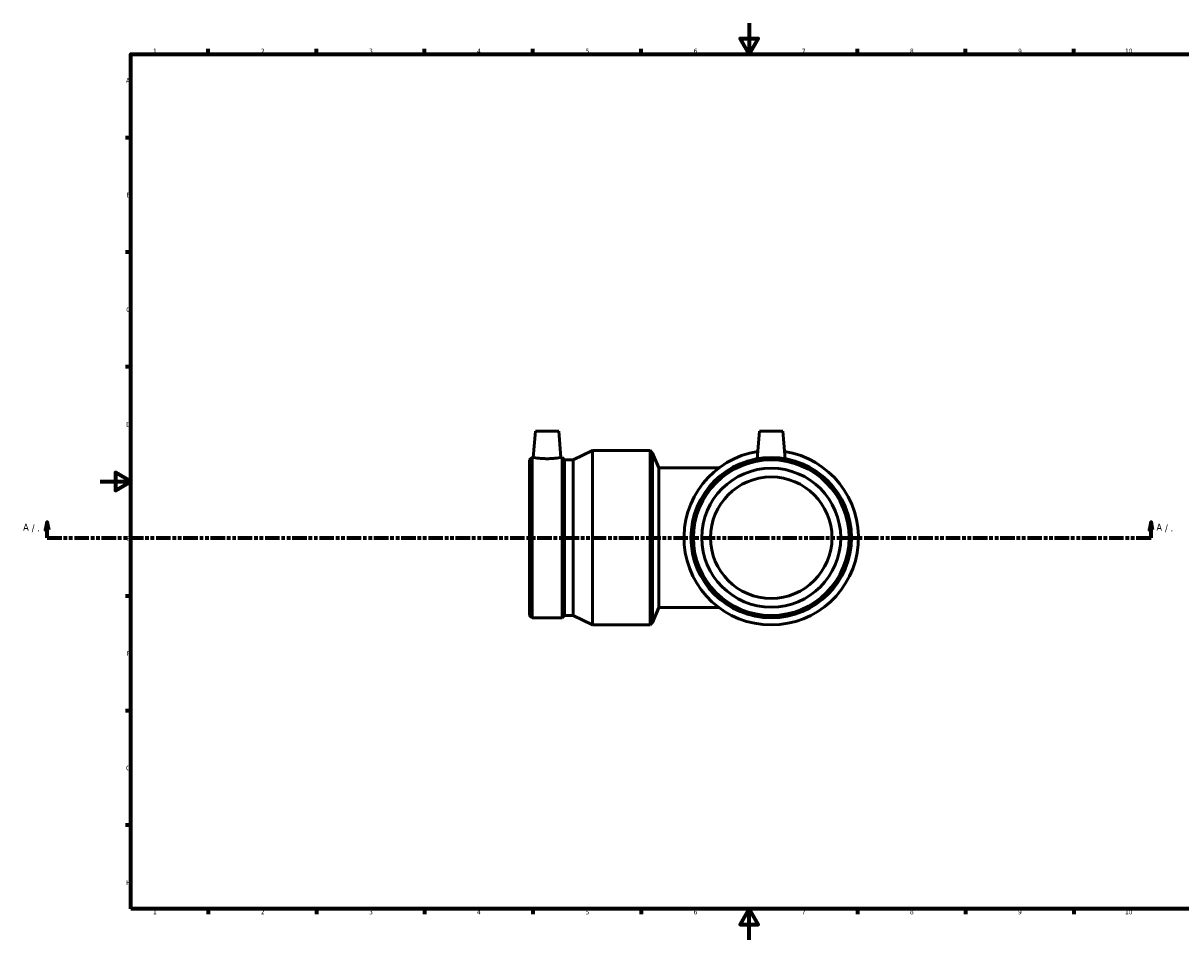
# Model space of a CAD drawing. Header units: millimetres. Extents: x -653 to 1385, y -1123 to 1077.
# Tile 4 of 7: x -50 to 700, y 0 to 594. Entities that reach past the tile are written whole.
import ezdxf

# ---------------------------------------------------------------- set-up
doc = ezdxf.new("R2010")
doc.units = ezdxf.units.MM
doc.linetypes.add('DOUBLE_DASH_CHAIN', pattern=[1.2403, 0.6614, -0.0827, 0.1654, -0.0827, 0.1654, -0.0827])
for name, color, linetype, lineweight in [('Border (ANSI)', 7, 'Continuous', 70), ('Section Line (ANSI)', 7, 'DOUBLE_DASH_CHAIN', 70), ('Visible (ANSI)', 7, 'Continuous', 50)]:
    doc.layers.add(name, color=color, linetype=linetype, lineweight=lineweight)
doc.styles.add('Label Text (ANSI)', font='tahoma.ttf')
doc.styles.add('Note Text (ANSI)', font='tahoma.ttf')

# ---------------------------------------------------------------- blocks, each defined once
blk = doc.blocks.new('Borders Default Border')
at = {"layer": 'Border (ANSI)'}
for p, q in [((70.08, 574), (70.08, 577.45)), ((140.17, 574), (140.17, 577.45)), ((210.25, 574), (210.25, 577.45)), ((280.33, 574), (280.33, 577.45)), ((350.42, 574), (350.42, 577.45)), ((490.58, 574), (490.58, 577.45)), ((560.67, 574), (560.67, 577.45)), ((630.75, 574), (630.75, 577.45)), ((20, 519.75), (16.55, 519.75)), ((20, 445.5), (16.55, 445.5)), ((20, 371.25), (16.55, 371.25)), ((20, 222.75), (16.55, 222.75)), ((20, 148.5), (16.55, 148.5)), ((20, 74.25), (16.55, 74.25)), ((70.08, 20), (70.08, 16.55)), ((140.17, 20), (140.17, 16.55)), ((210.25, 20), (210.25, 16.55)), ((280.33, 20), (280.33, 16.55)), ((350.42, 20), (350.42, 16.55)), ((490.58, 20), (490.58, 16.55)), ((560.67, 20), (560.67, 16.55)), ((630.75, 20), (630.75, 16.55))]:
    blk.add_line(p, q, dxfattribs=at)
at = {"layer": 'Border (ANSI)', "flags": 128}
for points in [[(420.5, 594), (420.5, 574), (414.73, 584), (426.27, 584), (420.5, 574)], [(20, 20), (20, 574), (821, 574), (821, 20), (20, 20)], [(0, 297), (20, 297), (10, 302.77), (10, 291.23), (20, 297)], [(420.5, 0), (420.5, 20), (414.73, 10), (426.27, 10), (420.5, 20)]]:
    blk.add_lwpolyline(points, dxfattribs=at)
at = {"layer": 'Border (ANSI)', "attachment_point": 7, "style": 'Note Text (ANSI)'}
for s, insert, char_height in [('1', (34.35, 574.4), 3.05), ('2', (104.2, 574.4), 3.05), ('3', (174.26, 574.34), 3.05), ('4', (244.23, 574.4), 3.05), ('5', (314.48, 574.34), 3.05), ('6', (384.49, 574.34), 3.05), ('7', (454.6, 574.4), 3.05), ('8', (524.63, 574.33), 3.05), ('9', (594.7, 574.34), 3.05), ('10', (663.96, 574.34), 3.048), ('A', (16.78, 555.35), 3.05), ('B', (17.15, 481.1), 3.05), ('C', (16.95, 406.8), 3.05), ('D', (16.96, 332.6), 3.05), ('E', (17.21, 258.35), 3.05), ('F', (17.29, 184.1), 3.05), ('G', (16.81, 109.79), 3.05), ('H', (16.97, 35.6), 3.05), ('1', (34.35, 16.55), 3.05), ('2', (104.2, 16.55), 3.05), ('3', (174.26, 16.49), 3.05), ('4', (244.23, 16.55), 3.05), ('5', (314.48, 16.49), 3.05), ('6', (384.49, 16.49), 3.05), ('7', (454.6, 16.55), 3.05), ('8', (524.63, 16.48), 3.05), ('9', (594.7, 16.49), 3.05), ('10', (663.96, 16.49), 3.048)]:
    blk.add_mtext(s, dxfattribs=dict(at, insert=insert, char_height=char_height))
blk = doc.blocks.new('2dTransSection0')
at = {"layer": 'Section Line (ANSI)', "linetype": 'Continuous'}
for p, q in [((-34.24, 270.58), (-35.24, 265.58)), ((-34.24, 265.58), (-34.24, 270.58)), ((-33.24, 265.58), (-34.24, 270.58)), ((680.76, 270.58), (679.76, 265.58)), ((680.76, 265.58), (680.76, 270.58)), ((681.76, 265.58), (680.76, 270.58)), ((-35.24, 265.58), (-33.24, 265.58)), ((-34.24, 260.58), (-34.24, 265.58)), ((679.76, 265.58), (681.76, 265.58)), ((680.76, 260.58), (680.76, 265.58)), ((-34.24, 260.58), (-24.7, 260.58)), ((671.22, 260.58), (680.76, 260.58))]:
    blk.add_line(p, q, dxfattribs=at)
at = {"layer": 'Section Line (ANSI)', "linetype": 'DOUBLE_DASH_CHAIN', "ltscale": 14.219612}
blk.add_line((-34.24, 260.58), (680.76, 260.58), dxfattribs=at)
at = {"layer": 'Section Line (ANSI)', "linetype": 'Continuous', "flags": 128}
for points in [[(-33.24, 265.58), (-34.24, 270.58), (-35.24, 265.58), (-33.24, 265.58)], [(681.76, 265.58), (680.76, 270.58), (679.76, 265.58), (681.76, 265.58)]]:
    blk.add_lwpolyline(points, dxfattribs=at)
at = {"layer": 'Section Line (ANSI)'}
for points in [[(-33.24, 265.58), (-34.24, 270.58), (-35.24, 265.58), (-33.24, 265.58)], [(681.76, 265.58), (680.76, 270.58), (679.76, 265.58), (681.76, 265.58)]]:
    blk.add_solid(points, dxfattribs=at)
at = {"layer": 'Section Line (ANSI)', "attachment_point": 7, "style": 'Label Text (ANSI)'}
for s, insert, char_height in [('A', (-49.84, 265.08), 4.57), (' / .', (-45.98, 264.08), 4.572), ('A', (684.23, 265.08), 4.57), (' / .', (688.09, 264.08), 4.572)]:
    blk.add_mtext(s, dxfattribs=dict(at, insert=insert, char_height=char_height))

msp = doc.modelspace()

# ---------------------------------------------------------------- linework, layer by layer
at = {"layer": 'Visible (ANSI)'}
for p, q in [((282.069, 329.583), (280.58, 312.563)), ((282.069, 329.583), (297.069, 329.583)), ((297.069, 329.583), (298.558, 312.563)), ((427.259, 329.583), (425.701, 311.767)), ((427.259, 329.583), (442.259, 329.583)), ((442.259, 329.583), (443.818, 311.767)), ((306.534, 311.004), (319.009, 317.083)), ((319.009, 204.083), (319.009, 317.083)), ((319.009, 317.083), (356.259, 317.083)), ((356.259, 204.083), (356.259, 317.083)), ((357.914, 315.428), (356.259, 317.083)), ((357.914, 205.738), (357.914, 315.428)), ((361.909, 305.783), (357.914, 315.428)), ((278.259, 311.004), (279.819, 312.563)), ((278.259, 210.162), (278.259, 311.004)), ((279.819, 208.603), (279.819, 312.563)), ((279.819, 312.563), (280.58, 312.563)), ((298.558, 312.563), (299.32, 312.563)), ((299.32, 208.603), (299.32, 312.563)), ((300.879, 311.004), (299.32, 312.563)), ((300.879, 210.162), (300.879, 311.004)), ((300.879, 311.004), (306.534, 311.004)), ((306.534, 210.162), (306.534, 311.004)), ((361.909, 305.783), (361.909, 215.383)), ((400.859, 305.783), (361.909, 305.783)), ((278.259, 210.162), (279.819, 208.603)), ((300.879, 210.162), (299.32, 208.603)), ((300.879, 210.162), (306.534, 210.162)), ((306.534, 210.162), (319.009, 204.083)), ((361.909, 215.383), (357.914, 205.738)), ((361.909, 215.383), (400.859, 215.383)), ((279.819, 208.603), (299.32, 208.603)), ((319.009, 204.083), (356.259, 204.083)), ((357.914, 205.738), (356.259, 204.083))]:
    msp.add_line(p, q, dxfattribs=at)
for radius in [51.98, 50.421, 45, 39.35]:
    msp.add_circle((434.759, 260.583), radius, dxfattribs=at)
msp.add_arc((434.759, 260.583), 56.5, 98.808423, 81.191577, dxfattribs=at)
msp.add_open_spline([(298.558, 312.563), (298.558, 312.563), (298.334, 312.522), (297.422, 312.374), (296.734, 312.268), (295.145, 312.069), (294.135, 311.962), (291.916, 311.81), (290.706, 311.767), (288.433, 311.767), (287.223, 311.81), (285.004, 311.962), (283.994, 312.069), (282.404, 312.268), (281.717, 312.374), (280.805, 312.522), (280.58, 312.563), (280.58, 312.563)], degree=3, knots=[1.3626769, 1.3626769, 1.3626769, 1.3626769, 1.7030341, 1.7030341, 2.0433914, 2.0433914, 2.3843726, 2.3843726, 2.7253538, 2.7253538, 3.0663351, 3.0663351, 3.4073163, 3.4073163, 3.7476735, 3.7476735, 4.0880307, 4.0880307, 4.0880307, 4.0880307], dxfattribs=at)

# ---------------------------------------------------------------- block references
msp.add_blockref('Borders Default Border', (0, 0))
at = {"layer": 'Section Line (ANSI)'}
msp.add_blockref('2dTransSection0', (0, 0), dxfattribs=at)

doc.saveas('drawing.dxf')
